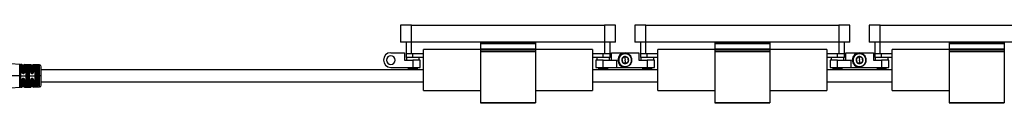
# Model space of a CAD drawing. Header units: millimetres. Extents: x -720 to 2929, y 431 to 795.
# Tile 13 of 15: x 1460 to 1996, y 596 to 639. Entities that reach past the tile are written whole.
import ezdxf

# ---------------------------------------------------------------- set-up
doc = ezdxf.new("R2010")
doc.units = ezdxf.units.MM

# ---------------------------------------------------------------- blocks, each defined once
blk = doc.blocks.new('Drawing View6')
at = {"color": 7, "linetype": 'Continuous', "lineweight": 25}
for p, q in [((-966, 9.52), (-966, 0.22)), ((-960, 9.52), (-966, 9.52)), ((-960, 0.22), (-960, 9.52)), ((-960, 9.52), (-855, 9.52)), ((-855, 9.52), (-855, 0.22)), ((-849, 9.52), (-855, 9.52)), ((-849, 0.22), (-849, 9.52)), ((-838.5, 9.52), (-838.5, 0.22)), ((-832.5, 9.52), (-838.5, 9.52)), ((-832.5, 0.22), (-832.5, 9.52)), ((-832.5, 9.52), (-727.5, 9.52)), ((-727.5, 9.52), (-727.5, 0.22)), ((-721.5, 9.52), (-727.5, 9.52)), ((-721.5, 0.22), (-721.5, 9.52)), ((-711, 9.52), (-711, 0.22)), ((-705, 9.52), (-711, 9.52)), ((-705, 0.22), (-705, 9.52)), ((-705, 9.52), (-600, 9.52)), ((-960, 0.22), (-966, 0.22)), ((-963, 0.22), (-963, -6.14)), ((-855, 0.22), (-960, 0.22)), ((-960, -6.14), (-960, 0.22)), ((-892.5, 0), (-922.5, 0)), ((-922.5, 0), (-922.5, -0.5)), ((-892.5, 0), (-892.5, -0.5)), ((-849, 0.22), (-855, 0.22)), ((-855, 0.22), (-855, -6.14)), ((-852, -6.14), (-852, 0.22)), ((-832.5, 0.22), (-838.5, 0.22)), ((-835.5, 0.22), (-835.5, -6.14)), ((-727.5, 0.22), (-832.5, 0.22)), ((-832.5, -6.14), (-832.5, 0.22)), ((-765, 0), (-795, 0)), ((-795, 0), (-795, -0.5)), ((-765, 0), (-765, -0.5)), ((-721.5, 0.22), (-727.5, 0.22)), ((-727.5, 0.22), (-727.5, -6.14)), ((-724.5, -6.14), (-724.5, 0.22)), ((-705, 0.22), (-711, 0.22)), ((-708, 0.22), (-708, -6.14)), ((-600, 0.22), (-705, 0.22)), ((-705, -6.14), (-705, 0.22)), ((-637.5, 0), (-667.5, 0)), ((-667.5, 0), (-667.5, -0.5)), ((-637.5, 0), (-637.5, -0.5)), ((-953.5, -26.04), (-953.5, -3.84)), ((-922.5, -3.84), (-953.5, -3.84)), ((-922.5, -0.5), (-892.5, -0.5)), ((-922.5, -0.5), (-922.5, -3.4)), ((-922.5, -3.4), (-892.5, -3.4)), ((-922.5, -3.4), (-922.5, -3.61)), ((-922.5, -3.61), (-892.5, -3.61)), ((-922.5, -3.61), (-922.5, -4.58)), ((-922.5, -4.58), (-892.5, -4.58)), ((-922.5, -4.58), (-922.5, -4.79)), ((-922.5, -4.79), (-892.5, -4.79)), ((-922.5, -4.79), (-922.5, -32.64)), ((-892.5, -0.5), (-892.5, -3.4)), ((-892.5, -3.4), (-892.5, -3.61)), ((-892.5, -3.61), (-892.5, -4.58)), ((-861.5, -3.84), (-892.5, -3.84)), ((-892.5, -4.58), (-892.5, -4.79)), ((-892.5, -4.79), (-892.5, -32.64)), ((-861.5, -3.84), (-861.5, -26.04)), ((-826, -26.04), (-826, -3.84)), ((-795, -3.84), (-826, -3.84)), ((-795, -0.5), (-765, -0.5)), ((-795, -0.5), (-795, -3.4)), ((-795, -3.4), (-795, -3.61)), ((-795, -3.4), (-765, -3.4)), ((-795, -3.61), (-765, -3.61)), ((-795, -3.61), (-795, -4.58)), ((-795, -4.58), (-765, -4.58)), ((-795, -4.58), (-795, -4.79)), ((-795, -4.79), (-765, -4.79)), ((-795, -4.79), (-795, -32.64)), ((-765, -0.5), (-765, -3.4)), ((-765, -3.4), (-765, -3.61)), ((-765, -3.61), (-765, -4.58)), ((-734, -3.84), (-765, -3.84)), ((-765, -4.58), (-765, -4.79)), ((-765, -4.79), (-765, -32.64)), ((-734, -3.84), (-734, -26.04)), ((-698.5, -26.04), (-698.5, -3.84)), ((-667.5, -3.84), (-698.5, -3.84)), ((-667.5, -0.5), (-637.5, -0.5)), ((-667.5, -0.5), (-667.5, -3.4)), ((-667.5, -3.4), (-637.5, -3.4)), ((-667.5, -3.4), (-667.5, -3.61)), ((-667.5, -3.61), (-637.5, -3.61)), ((-667.5, -3.61), (-667.5, -4.58)), ((-667.5, -4.58), (-637.5, -4.58)), ((-667.5, -4.58), (-667.5, -4.79)), ((-667.5, -4.79), (-637.5, -4.79)), ((-667.5, -4.79), (-667.5, -32.64)), ((-637.5, -0.5), (-637.5, -3.4)), ((-637.5, -3.4), (-637.5, -3.61)), ((-637.5, -3.61), (-637.5, -4.58)), ((-637.5, -4.58), (-637.5, -4.79)), ((-637.5, -4.79), (-637.5, -32.64)), ((-971.25, -5.54), (-963.75, -5.54)), ((-963.75, -5.54), (-963.75, -9.54)), ((-963.75, -9.54), (-959.25, -9.54)), ((-963, -6.14), (-963, -8.14)), ((-960, -6.14), (-963, -6.14)), ((-959.25, -8.14), (-963, -8.14)), ((-962.75, -8.14), (-962.75, -9.54)), ((-953.5, -6.14), (-960, -6.14)), ((-959.25, -8.14), (-959.25, -6.14)), ((-953.5, -8.14), (-959.25, -8.14)), ((-959.25, -9.54), (-959.25, -13.54)), ((-955.25, -9.54), (-959.25, -9.54)), ((-955.75, -9.54), (-955.75, -8.14)), ((-955.25, -13.54), (-955.25, -9.54)), ((-855, -6.14), (-861.5, -6.14)), ((-855.75, -8.14), (-861.5, -8.14)), ((-859.75, -9.54), (-859.75, -13.54)), ((-855.75, -9.54), (-859.75, -9.54)), ((-859.25, -8.14), (-859.25, -9.54)), ((-855.75, -8.14), (-855.75, -6.14)), ((-852, -8.14), (-855.75, -8.14)), ((-855.75, -13.54), (-855.75, -9.54)), ((-855.75, -9.54), (-848.25, -9.54)), ((-852, -6.14), (-855, -6.14)), ((-852.25, -9.54), (-852.25, -8.14)), ((-852, -8.14), (-852, -6.14)), ((-851.25, -9.54), (-851.25, -5.54)), ((-851.25, -5.54), (-843.75, -5.54)), ((-848.25, -13.54), (-848.25, -9.54)), ((-844.47, -5.95), (-844.45, -6.08)), ((-844.13, -7.67), (-843.75, -9.54)), ((-843.75, -5.54), (-836.25, -5.54)), ((-843.37, -11.42), (-843.75, -9.54)), ((-836.25, -5.54), (-836.25, -9.54)), ((-836.25, -9.54), (-831.75, -9.54)), ((-835.5, -6.14), (-835.5, -8.14)), ((-832.5, -6.14), (-835.5, -6.14)), ((-831.75, -8.14), (-835.5, -8.14)), ((-835.25, -8.14), (-835.25, -9.54)), ((-826, -6.14), (-832.5, -6.14)), ((-831.75, -8.14), (-831.75, -6.14)), ((-826, -8.14), (-831.75, -8.14)), ((-831.75, -9.54), (-831.75, -13.54)), ((-827.75, -9.54), (-831.75, -9.54)), ((-828.25, -9.54), (-828.25, -8.14)), ((-827.75, -13.54), (-827.75, -9.54)), ((-727.5, -6.14), (-734, -6.14)), ((-728.25, -8.14), (-734, -8.14)), ((-732.25, -9.54), (-732.25, -13.54)), ((-728.25, -9.54), (-732.25, -9.54)), ((-731.75, -8.14), (-731.75, -9.54)), ((-728.25, -8.14), (-728.25, -6.14)), ((-724.5, -8.14), (-728.25, -8.14)), ((-728.25, -13.54), (-728.25, -9.54)), ((-728.25, -9.54), (-720.75, -9.54)), ((-724.5, -6.14), (-727.5, -6.14)), ((-724.75, -9.54), (-724.75, -8.14)), ((-724.5, -8.14), (-724.5, -6.14)), ((-723.75, -9.54), (-723.75, -5.54)), ((-723.75, -5.54), (-716.25, -5.54)), ((-720.75, -13.54), (-720.75, -9.54)), ((-716.97, -5.95), (-716.95, -6.08)), ((-716.63, -7.67), (-716.25, -9.54)), ((-716.25, -5.54), (-708.75, -5.54)), ((-715.87, -11.42), (-716.25, -9.54)), ((-708.75, -5.54), (-708.75, -9.54)), ((-708.75, -9.54), (-704.25, -9.54)), ((-708, -6.14), (-708, -8.14)), ((-705, -6.14), (-708, -6.14)), ((-704.25, -8.14), (-708, -8.14)), ((-707.75, -8.14), (-707.75, -9.54)), ((-698.5, -6.14), (-705, -6.14)), ((-704.25, -8.14), (-704.25, -6.14)), ((-698.5, -8.14), (-704.25, -8.14)), ((-704.25, -9.54), (-704.25, -13.54)), ((-700.25, -9.54), (-704.25, -9.54)), ((-700.75, -9.54), (-700.75, -8.14)), ((-700.25, -13.54), (-700.25, -9.54)), ((-1173.17, -11.94), (-1177.99, -11.6)), ((-1173.17, -18), (-1173.17, -11.94)), ((-1172.05, -11.97), (-1172.73, -11.96)), ((-1172.73, -11.96), (-1172.73, -18)), ((-1172.05, -16.09), (-1172.05, -11.97)), ((-1171.85, -12.16), (-1171.85, -16.15)), ((-1170.85, -12.34), (-1171.65, -12.34)), ((-1171.65, -12.34), (-1171.65, -16.21)), ((-1170.85, -16.21), (-1170.85, -12.34)), ((-1170.65, -16.15), (-1170.65, -12.17)), ((-1167.23, -12.05), (-1170.45, -12)), ((-1170.45, -12), (-1170.45, -16.1)), ((-1169.64, -18.14), (-1169.64, -12.36)), ((-1169.45, -23.77), (-1169.45, -12.52)), ((-1169.25, -12.68), (-1169.25, -23.61)), ((-1168.95, -12.39), (-1168.95, -12.37)), ((-1168.75, -12.37), (-1168.95, -12.37)), ((-1168.95, -12.39), (-1168.75, -12.39)), ((-1168.95, -12.58), (-1168.75, -12.58)), ((-1168.75, -12.37), (-1168.75, -12.39)), ((-1168.45, -23.61), (-1168.45, -12.68)), ((-1168.26, -12.53), (-1168.26, -18)), ((-1168.06, -12.39), (-1168.06, -18)), ((-1167.23, -16.11), (-1167.23, -12.05)), ((-1167.04, -12.2), (-1167.04, -16.16)), ((-1166.05, -12.34), (-1166.85, -12.34)), ((-1166.85, -12.34), (-1166.85, -16.21)), ((-1166.05, -16.21), (-1166.05, -12.34)), ((-1165.86, -16.17), (-1165.86, -12.21)), ((-1162.43, -12.13), (-1165.67, -12.08)), ((-1165.67, -12.08), (-1165.67, -16.12)), ((-1164.82, -18.14), (-1164.82, -12.46)), ((-1164.64, -23.71), (-1164.64, -12.58)), ((-1164.45, -12.7), (-1164.45, -18.14)), ((-1163.95, -12.27), (-1164.15, -12.27)), ((-1164.15, -12.44), (-1164.15, -12.6)), ((-1163.95, -12.44), (-1164.15, -12.44)), ((-1163.95, -12.6), (-1164.15, -12.6)), ((-1163.95, -12.44), (-1163.95, -12.6)), ((-1163.65, -18.14), (-1163.65, -12.7)), ((-1163.47, -12.59), (-1163.47, -18)), ((-1163.28, -12.49), (-1163.28, -18)), ((-1162.43, -18.14), (-1162.43, -12.13)), ((-1161.45, -18.14), (-1161.45, -13.13)), ((-953.5, -14.89), (-1161.45, -14.89)), ((-971.25, -13.54), (-959.25, -13.54)), ((-961.75, -13.54), (-961.75, -14.54)), ((-956.75, -14.54), (-961.75, -14.54)), ((-959.25, -13.54), (-955.25, -13.54)), ((-956.75, -14.54), (-956.75, -13.54)), ((-826, -14.89), (-861.5, -14.89)), ((-859.75, -13.54), (-855.75, -13.54)), ((-858.25, -13.54), (-858.25, -14.54)), ((-853.25, -14.54), (-858.25, -14.54)), ((-855.75, -13.54), (-848.25, -13.54)), ((-853.25, -14.54), (-853.25, -13.54)), ((-848.25, -13.54), (-843.75, -13.54)), ((-843.75, -13.54), (-831.75, -13.54)), ((-843.03, -13.14), (-843.05, -13.01)), ((-834.25, -13.54), (-834.25, -14.54)), ((-829.25, -14.54), (-834.25, -14.54)), ((-831.75, -13.54), (-827.75, -13.54)), ((-829.25, -14.54), (-829.25, -13.54)), ((-698.5, -14.89), (-734, -14.89)), ((-732.25, -13.54), (-728.25, -13.54)), ((-730.75, -13.54), (-730.75, -14.54)), ((-725.75, -14.54), (-730.75, -14.54)), ((-728.25, -13.54), (-720.75, -13.54)), ((-725.75, -14.54), (-725.75, -13.54)), ((-720.75, -13.54), (-716.25, -13.54)), ((-716.25, -13.54), (-704.25, -13.54)), ((-715.53, -13.14), (-715.55, -13.01)), ((-706.75, -13.54), (-706.75, -14.54)), ((-701.75, -14.54), (-706.75, -14.54)), ((-704.25, -13.54), (-700.25, -13.54)), ((-701.75, -14.54), (-701.75, -13.54)), ((-1173.17, -18.14), (-1177.99, -18.14)), ((-1173.17, -18.14), (-1173.17, -18)), ((-1172.73, -18.14), (-1173.17, -18.14)), ((-1173.17, -24.35), (-1173.17, -18.14)), ((-1172.73, -18), (-1172.73, -18.14)), ((-1172.73, -18.14), (-1169.64, -18.14)), ((-1172.73, -18.14), (-1172.73, -24.33)), ((-1172.05, -16.09), (-1172.03, -16.23)), ((-1172.05, -24.32), (-1172.05, -20.28)), ((-1171.86, -16.23), (-1171.84, -16.22)), ((-1171.84, -16.25), (-1171.86, -16.23)), ((-1171.84, -20.12), (-1171.86, -20.14)), ((-1171.85, -20.15), (-1171.86, -20.14)), ((-1171.84, -16.25), (-1171.85, -16.15)), ((-1171.85, -20.21), (-1171.84, -20.12)), ((-1171.85, -20.21), (-1171.85, -24.13)), ((-1171.65, -20.15), (-1171.65, -23.94)), ((-1171.43, -16.63), (-1171.35, -16.64)), ((-1171.35, -19.72), (-1171.43, -19.73)), ((-1171.15, -16.5), (-1171.35, -16.5)), ((-1171.35, -16.64), (-1171.15, -16.64)), ((-1171.15, -19.72), (-1171.35, -19.72)), ((-1171.35, -19.86), (-1171.15, -19.86)), ((-1171.15, -16.64), (-1171.04, -16.63)), ((-1170.85, -16.54), (-1170.83, -16.52)), ((-1170.85, -23.94), (-1170.85, -20.15)), ((-1170.7, -16.36), (-1170.68, -16.35)), ((-1170.69, -20.01), (-1170.67, -20.03)), ((-1170.68, -16.3), (-1170.68, -16.35)), ((-1170.68, -20.02), (-1170.67, -20.07)), ((-1170.65, -24.12), (-1170.65, -20.21)), ((-1170.45, -20.27), (-1170.51, -19.99)), ((-1170.45, -20.27), (-1170.45, -24.29)), ((-1169.64, -18.28), (-1169.64, -18.14)), ((-1169.64, -23.93), (-1169.64, -18.28)), ((-1168.26, -18), (-1168.26, -23.76)), ((-1168.06, -18), (-1168.06, -18.14)), ((-1168.06, -18.14), (-1164.82, -18.14)), ((-1168.06, -18.14), (-1168.06, -23.9)), ((-1167.23, -24.24), (-1167.23, -20.25)), ((-1167.04, -20.2), (-1167.04, -24.09)), ((-1166.85, -20.15), (-1166.85, -23.94)), ((-1166.35, -16.5), (-1166.55, -16.5)), ((-1166.55, -16.63), (-1166.55, -16.64)), ((-1166.55, -16.64), (-1166.35, -16.64)), ((-1166.55, -16.8), (-1166.35, -16.8)), ((-1166.35, -19.56), (-1166.55, -19.56)), ((-1166.35, -19.72), (-1166.55, -19.72)), ((-1166.55, -19.86), (-1166.35, -19.86)), ((-1166.05, -23.94), (-1166.05, -20.15)), ((-1165.86, -24.08), (-1165.86, -20.19)), ((-1165.67, -20.24), (-1165.67, -24.21)), ((-1164.82, -18.28), (-1164.82, -18.14)), ((-1164.82, -23.83), (-1164.82, -18.28)), ((-1164.45, -18.14), (-1164.45, -23.59)), ((-1163.65, -23.59), (-1163.65, -18.14)), ((-1163.47, -18), (-1163.47, -23.7)), ((-1163.28, -18), (-1163.28, -18.14)), ((-1163.28, -18.14), (-1162.43, -18.14)), ((-1163.28, -18.14), (-1163.28, -23.8)), ((-1162.43, -18.28), (-1162.43, -18.14)), ((-1161.45, -18.14), (-1162.43, -18.14)), ((-1162.43, -24.16), (-1162.43, -18.28)), ((-1161.45, -23.16), (-1161.45, -18.14)), ((-1161.45, -21.39), (-953.5, -21.39)), ((-861.5, -21.39), (-826, -21.39)), ((-734, -21.39), (-698.5, -21.39)), ((-1177.99, -24.69), (-1173.17, -24.35)), ((-1172.73, -24.33), (-1172.05, -24.32)), ((-1171.65, -23.94), (-1170.85, -23.94)), ((-1170.45, -24.29), (-1167.23, -24.24)), ((-1168.75, -23.71), (-1168.95, -23.71)), ((-1168.95, -23.92), (-1168.95, -23.9)), ((-1168.75, -23.9), (-1168.95, -23.9)), ((-1168.95, -23.92), (-1168.75, -23.92)), ((-1168.75, -23.9), (-1168.75, -23.92)), ((-1166.85, -23.94), (-1166.05, -23.94)), ((-1165.67, -24.21), (-1162.43, -24.16)), ((-1164.15, -23.69), (-1163.95, -23.69)), ((-1164.15, -23.85), (-1164.15, -23.69)), ((-1164.15, -23.85), (-1163.95, -23.85)), ((-1164.15, -24.02), (-1163.95, -24.02)), ((-1163.95, -23.85), (-1163.95, -23.69)), ((-953.5, -26.04), (-922.5, -26.04)), ((-892.5, -26.04), (-861.5, -26.04)), ((-826, -26.04), (-795, -26.04)), ((-765, -26.04), (-734, -26.04)), ((-698.5, -26.04), (-667.5, -26.04)), ((-922.5, -32.64), (-892.5, -32.64)), ((-922.5, -32.64), (-922.5, -32.84)), ((-922.5, -32.84), (-892.5, -32.84)), ((-892.5, -32.64), (-892.5, -32.84)), ((-795, -32.64), (-765, -32.64)), ((-795, -32.64), (-795, -32.84)), ((-795, -32.84), (-765, -32.84)), ((-765, -32.64), (-765, -32.84)), ((-667.5, -32.64), (-637.5, -32.64)), ((-667.5, -32.64), (-667.5, -32.84)), ((-667.5, -32.84), (-637.5, -32.84)), ((-637.5, -32.64), (-637.5, -32.84))]:
    blk.add_line(p, q, dxfattribs=at)
at = {"color": 7, "linetype": 'Continuous', "lineweight": 25, "flags": 128}
for points in [[(-1168.75, -12.17), (-1168.86, -12.17), (-1168.95, -12.17)], [(-1171.35, -16.8), (-1171.23, -16.8), (-1171.15, -16.8)], [(-1171.15, -19.56), (-1171.26, -19.56), (-1171.35, -19.56)], [(-1168.95, -24.12), (-1168.83, -24.12), (-1168.75, -24.12)]]:
    blk.add_lwpolyline(points, dxfattribs=at)
at = {"color": 7, "linetype": 'Continuous', "lineweight": 25}
for centre, radius, start, end in [((-971.25, -9.54), 4, 90, 270), ((-971.25, -9.54), 2.4, 0, 180), ((-971.25, -9.54), 2.4, 180, 0), ((-843.75, -9.54), 4, 90, 270), ((-843.75, -9.54), 3.67, 101.3775, 281.3775), ((-843.75, -9.54), 3.53, 101.3775, 281.3775), ((-843.75, -9.54), 1.91, 161.3802, 221.3775), ((-843.75, -9.54), 1.91, 101.3775, 161.3802), ((-843.75, -9.54), 3.67, 281.3775, 101.3775), ((-843.75, -9.54), 3.53, 281.3775, 101.3775), ((-843.75, -9.54), 1.91, 41.3775, 101.3775), ((-843.75, -9.54), 1.91, 281.3775, 341.3775), ((-843.75, -9.54), 1.91, 341.3775, 41.3775), ((-716.25, -9.54), 4, 90, 270), ((-716.25, -9.54), 3.67, 101.3775, 281.3775), ((-716.25, -9.54), 3.53, 101.3775, 281.3775), ((-716.25, -9.54), 1.91, 161.3802, 221.3775), ((-716.25, -9.54), 1.91, 101.3775, 161.3802), ((-716.25, -9.54), 3.67, 281.3775, 101.3775), ((-716.25, -9.54), 3.53, 281.3775, 101.3775), ((-716.25, -9.54), 1.91, 41.3775, 101.3775), ((-716.25, -9.54), 1.91, 281.3775, 341.3775), ((-716.25, -9.54), 1.91, 341.3775, 41.3775), ((-1172.6, -3.96), 8, 265.9282, 269.0586), ((-1172.05, -12.17), 0.2, 3.7061, 89.0586), ((-1171.65, -12.14), 0.2, 183.7061, 270), ((-1170.85, -12.14), 0.2, 270, 352.5192), ((-1170.45, -12.2), 0.2, 89.0586, 172.5192), ((-1167.24, -12.25), 0.2, 15.2108, 89.0586), ((-1166.85, -12.14), 0.2, 195.2108, 270), ((-1166.05, -12.14), 0.2, 270, 340.936), ((-1165.67, -12.28), 0.2, 89.0586, 160.936), ((-1162.45, -13.13), 1, 0, 89.0586), ((-843.75, -9.54), 1.91, 221.3775, 281.3775), ((-716.25, -9.54), 1.91, 221.3775, 281.3775), ((-1173.22, -19.6), 2.07, 356.6465, 0.9093), ((-1172.6, -32.33), 8, 90.9414, 94.0718), ((-1172.05, -24.12), 0.2, 270.9414, 356.2939), ((-1171.65, -24.14), 0.2, 90, 176.2939), ((-1170.85, -24.14), 0.2, 7.4808, 90), ((-1170.45, -24.09), 0.2, 187.4808, 270.9414), ((-1167.24, -24.04), 0.2, 270.9414, 344.7892), ((-1166.85, -24.14), 0.2, 90, 164.7892), ((-1166.05, -24.14), 0.2, 19.064, 90), ((-1165.67, -24.01), 0.2, 199.064, 270.9414), ((-1162.45, -23.16), 1, 270.9414, 0)]:
    blk.add_arc(centre, radius, start, end, dxfattribs=at)
for points, knots in [([(-844.13, -7.67), (-844.37, -7.88), (-844.85, -8.3), (-845.32, -8.72), (-845.56, -8.93)], [0, 0, 0, 0, 0.500017, 1, 1, 1, 1]), ([(-845.56, -8.93), (-845.5, -9.25), (-845.37, -9.87), (-845.25, -10.5), (-845.19, -10.81)], [0, 0, 0, 0, 0.500016, 1, 1, 1, 1]), ([(-842.31, -8.28), (-842.62, -8.18), (-843.22, -7.97), (-843.83, -7.77), (-844.13, -7.67)], [0, 0, 0, 0, 0.4999784, 1, 1, 1, 1]), ([(-843.37, -11.42), (-843.13, -11.21), (-842.65, -10.79), (-842.18, -10.37), (-841.94, -10.16)], [0, 0, 0, 0, 0.4999784, 1, 1, 1, 1]), ([(-841.94, -10.16), (-842, -9.84), (-842.13, -9.22), (-842.25, -8.59), (-842.31, -8.28)], [0, 0, 0, 0, 0.499978, 1, 1, 1, 1]), ([(-716.63, -7.67), (-716.87, -7.88), (-717.35, -8.3), (-717.82, -8.72), (-718.06, -8.93)], [0, 0, 0, 0, 0.500017, 1, 1, 1, 1]), ([(-718.06, -8.93), (-718, -9.25), (-717.87, -9.87), (-717.75, -10.5), (-717.69, -10.81)], [0, 0, 0, 0, 0.500016, 1, 1, 1, 1]), ([(-714.81, -8.28), (-715.12, -8.18), (-715.72, -7.97), (-716.33, -7.77), (-716.63, -7.67)], [0, 0, 0, 0, 0.4999784, 1, 1, 1, 1]), ([(-715.87, -11.42), (-715.63, -11.21), (-715.15, -10.79), (-714.68, -10.37), (-714.44, -10.16)], [0, 0, 0, 0, 0.4999784, 1, 1, 1, 1]), ([(-714.44, -10.16), (-714.5, -9.84), (-714.63, -9.22), (-714.75, -8.59), (-714.81, -8.28)], [0, 0, 0, 0, 0.499978, 1, 1, 1, 1]), ([(-1169.51, -12.24), (-1169.55, -12.25), (-1169.63, -12.29), (-1169.64, -12.34), (-1169.64, -12.36)], [0, 0, 0, 0, 0.543505, 1, 1, 1, 1]), ([(-1168.95, -12.17), (-1169, -12.17), (-1169.11, -12.17), (-1169.27, -12.18), (-1169.41, -12.2), (-1169.48, -12.22), (-1169.51, -12.24)], [0, 0, 0, 0, 0.2450505, 0.490242, 0.743735, 1, 1, 1, 1]), ([(-1169.35, -12.43), (-1169.36, -12.41), (-1169.37, -12.36), (-1169.41, -12.3), (-1169.46, -12.25), (-1169.49, -12.24), (-1169.51, -12.24)], [0, 0, 0, 0, 0.2422, 0.500002, 0.757803, 1, 1, 1, 1]), ([(-1169.45, -12.52), (-1169.44, -12.5), (-1169.43, -12.47), (-1169.38, -12.44), (-1169.35, -12.43)], [0, 0, 0, 0, 0.50105, 1, 1, 1, 1]), ([(-1169.35, -12.43), (-1169.33, -12.42), (-1169.28, -12.4), (-1169.18, -12.38), (-1169.07, -12.37), (-1168.99, -12.37), (-1168.95, -12.37)], [0, 0, 0, 0, 0.248855, 0.497424, 0.747288, 1, 1, 1, 1]), ([(-1169.35, -12.43), (-1169.33, -12.42), (-1169.28, -12.41), (-1169.18, -12.4), (-1169.07, -12.39), (-1168.99, -12.39), (-1168.95, -12.39)], [0, 0, 0, 0, 0.2557908, 0.5074739, 0.7554158, 1, 1, 1, 1]), ([(-1169.25, -12.68), (-1169.24, -12.66), (-1169.23, -12.63), (-1169.15, -12.6), (-1169.05, -12.59), (-1168.98, -12.58), (-1168.95, -12.58)], [0, 0, 0, 0, 0.285261, 0.56524, 0.782325, 1, 1, 1, 1]), ([(-1168.34, -12.21), (-1168.4, -12.2), (-1168.52, -12.18), (-1168.67, -12.18), (-1168.75, -12.17)], [0, 0, 0, 0, 0.5055909, 1, 1, 1, 1]), ([(-1168.75, -12.37), (-1168.7, -12.37), (-1168.59, -12.38), (-1168.5, -12.4), (-1168.46, -12.41)], [0, 0, 0, 0, 0.499498, 1, 1, 1, 1]), ([(-1168.75, -12.39), (-1168.7, -12.39), (-1168.59, -12.39), (-1168.5, -12.4), (-1168.46, -12.41)], [0, 0, 0, 0, 0.497154, 1, 1, 1, 1]), ([(-1168.75, -12.58), (-1168.71, -12.58), (-1168.62, -12.59), (-1168.52, -12.61), (-1168.46, -12.64), (-1168.45, -12.66), (-1168.45, -12.68)], [0, 0, 0, 0, 0.276915, 0.553061, 0.773141, 1, 1, 1, 1]), ([(-1168.46, -12.41), (-1168.45, -12.39), (-1168.44, -12.34), (-1168.42, -12.28), (-1168.38, -12.23), (-1168.35, -12.22), (-1168.34, -12.21)], [0, 0, 0, 0, 0.242378, 0.5, 0.757622, 1, 1, 1, 1]), ([(-1168.46, -12.41), (-1168.43, -12.41), (-1168.37, -12.43), (-1168.3, -12.46), (-1168.26, -12.49), (-1168.26, -12.52), (-1168.26, -12.53)], [0, 0, 0, 0, 0.2490959, 0.4988735, 0.7492061, 1, 1, 1, 1]), ([(-1168.06, -12.39), (-1168.06, -12.37), (-1168.07, -12.33), (-1168.13, -12.28), (-1168.21, -12.24), (-1168.3, -12.22), (-1168.34, -12.21)], [0, 0, 0, 0, 0.245969, 0.503548, 0.759319, 1, 1, 1, 1]), ([(-1164.15, -12.27), (-1164.23, -12.27), (-1164.36, -12.27), (-1164.52, -12.29), (-1164.66, -12.32), (-1164.79, -12.37), (-1164.81, -12.43), (-1164.82, -12.46)], [0, 0, 0, 0, 0.238715, 0.362443, 0.48686, 0.741684, 1, 1, 1, 1]), ([(-1164.64, -12.58), (-1164.63, -12.56), (-1164.62, -12.52), (-1164.5, -12.47), (-1164.37, -12.45), (-1164.25, -12.44), (-1164.18, -12.44), (-1164.15, -12.44)], [0, 0, 0, 0, 0.251317, 0.501216, 0.750175, 0.875047, 1, 1, 1, 1]), ([(-1164.15, -12.6), (-1164.19, -12.6), (-1164.27, -12.61), (-1164.37, -12.63), (-1164.44, -12.66), (-1164.45, -12.69), (-1164.45, -12.7)], [0, 0, 0, 0, 0.243752, 0.493162, 0.746575, 1, 1, 1, 1]), ([(-1164.15, -12.44), (-1164.15, -12.42), (-1164.15, -12.38), (-1164.15, -12.33), (-1164.15, -12.29), (-1164.15, -12.28), (-1164.15, -12.27)], [0, 0, 0, 0, 0.2442225, 0.4999409, 0.755691, 1, 1, 1, 1]), ([(-1163.28, -12.49), (-1163.29, -12.46), (-1163.31, -12.41), (-1163.39, -12.36), (-1163.48, -12.33), (-1163.59, -12.31), (-1163.74, -12.28), (-1163.87, -12.28), (-1163.95, -12.27)], [0, 0, 0, 0, 0.249647, 0.378944, 0.511627, 0.643499, 0.770892, 1, 1, 1, 1]), ([(-1163.95, -12.44), (-1163.95, -12.42), (-1163.95, -12.38), (-1163.95, -12.33), (-1163.95, -12.29), (-1163.95, -12.28), (-1163.95, -12.27)], [0, 0, 0, 0, 0.251195, 0.500058, 0.748854, 1, 1, 1, 1]), ([(-1163.95, -12.44), (-1163.89, -12.44), (-1163.76, -12.45), (-1163.6, -12.48), (-1163.49, -12.53), (-1163.48, -12.57), (-1163.47, -12.59)], [0, 0, 0, 0, 0.248517, 0.49779, 0.748323, 1, 1, 1, 1]), ([(-1163.65, -12.7), (-1163.65, -12.69), (-1163.66, -12.66), (-1163.73, -12.63), (-1163.83, -12.61), (-1163.91, -12.6), (-1163.95, -12.6)], [0, 0, 0, 0, 0.25281, 0.507519, 0.757887, 1, 1, 1, 1]), ([(-845.19, -10.81), (-844.88, -10.91), (-844.28, -11.11), (-843.67, -11.32), (-843.37, -11.42)], [0, 0, 0, 0, 0.4999784, 1, 1, 1, 1]), ([(-717.69, -10.81), (-717.38, -10.91), (-716.78, -11.11), (-716.17, -11.32), (-715.87, -11.42)], [0, 0, 0, 0, 0.4999784, 1, 1, 1, 1]), ([(-1172.03, -20.14), (-1172.04, -20.17), (-1172.04, -20.21), (-1172.05, -20.26), (-1172.05, -20.28)], [0, 0, 0, 0, 0.5599111, 1, 1, 1, 1]), ([(-1171.86, -16.23), (-1171.87, -16.23), (-1171.9, -16.22), (-1171.96, -16.22), (-1172.01, -16.22), (-1172.03, -16.23)], [0, 0, 0, 0, 0.3411394, 0.6822779, 1, 1, 1, 1]), ([(-1171.35, -16.8), (-1171.43, -16.79), (-1171.59, -16.78), (-1171.8, -16.65), (-1171.96, -16.46), (-1172.01, -16.31), (-1172.03, -16.23)], [0, 0, 0, 0, 0.240225, 0.486463, 0.737181, 1, 1, 1, 1]), ([(-1171.35, -19.56), (-1171.43, -19.57), (-1171.59, -19.59), (-1171.8, -19.71), (-1171.96, -19.9), (-1172.01, -20.06), (-1172.03, -20.14)], [0, 0, 0, 0, 0.240986, 0.480354, 0.730325, 1, 1, 1, 1]), ([(-1171.86, -20.14), (-1171.87, -20.14), (-1171.9, -20.15), (-1171.96, -20.15), (-1172.01, -20.15), (-1172.03, -20.14)], [0, 0, 0, 0, 0.341133, 0.682271, 1, 1, 1, 1]), ([(-1171.35, -16.64), (-1171.41, -16.64), (-1171.53, -16.63), (-1171.68, -16.54), (-1171.79, -16.41), (-1171.82, -16.3), (-1171.84, -16.25)], [0, 0, 0, 0, 0.250451, 0.49733, 0.740991, 1, 1, 1, 1]), ([(-1171.84, -20.12), (-1171.82, -20.06), (-1171.79, -19.96), (-1171.68, -19.83), (-1171.53, -19.73), (-1171.41, -19.72), (-1171.35, -19.72)], [0, 0, 0, 0, 0.260203, 0.503108, 0.750294, 1, 1, 1, 1]), ([(-1171.35, -16.5), (-1171.39, -16.5), (-1171.48, -16.48), (-1171.58, -16.41), (-1171.64, -16.31), (-1171.65, -16.25), (-1171.65, -16.21)], [0, 0, 0, 0, 0.276915, 0.553061, 0.773142, 1, 1, 1, 1]), ([(-1171.65, -20.15), (-1171.64, -20.1), (-1171.63, -20.02), (-1171.55, -19.92), (-1171.45, -19.87), (-1171.38, -19.86), (-1171.35, -19.86)], [0, 0, 0, 0, 0.286333, 0.566645, 0.783294, 1, 1, 1, 1]), ([(-1171.56, -19.77), (-1171.58, -19.77), (-1171.61, -19.78), (-1171.63, -19.81), (-1171.64, -19.82)], [0, 0, 0, 0, 0.5807121, 1, 1, 1, 1]), ([(-1170.85, -16.21), (-1170.86, -16.25), (-1170.87, -16.34), (-1170.95, -16.43), (-1171.05, -16.49), (-1171.12, -16.5), (-1171.15, -16.5)], [0, 0, 0, 0, 0.285261, 0.56524, 0.782325, 1, 1, 1, 1]), ([(-1170.7, -16.36), (-1170.72, -16.4), (-1170.77, -16.48), (-1170.88, -16.57), (-1171.01, -16.63), (-1171.1, -16.64), (-1171.15, -16.64)], [0, 0, 0, 0, 0.256025, 0.506775, 0.754118, 1, 1, 1, 1]), ([(-1171.15, -16.8), (-1171.08, -16.8), (-1170.95, -16.78), (-1170.77, -16.7), (-1170.61, -16.56), (-1170.55, -16.45), (-1170.51, -16.39)], [0, 0, 0, 0, 0.242002, 0.485528, 0.737293, 1, 1, 1, 1]), ([(-1170.51, -19.99), (-1170.55, -19.92), (-1170.62, -19.79), (-1170.79, -19.66), (-1170.97, -19.58), (-1171.09, -19.57), (-1171.15, -19.56)], [0, 0, 0, 0, 0.293182, 0.56768, 0.777815, 1, 1, 1, 1]), ([(-1170.83, -19.84), (-1170.86, -19.81), (-1170.92, -19.77), (-1171.03, -19.73), (-1171.11, -19.72), (-1171.15, -19.72)], [0, 0, 0, 0, 0.286938, 0.646267, 1, 1, 1, 1]), ([(-1171.15, -19.72), (-1171.1, -19.72), (-1170.99, -19.73), (-1170.81, -19.83), (-1170.74, -19.94), (-1170.69, -20.01)], [0, 0, 0, 0, 0.279386, 0.559393, 1, 1, 1, 1]), ([(-1171.15, -19.86), (-1171.11, -19.86), (-1171.02, -19.87), (-1170.92, -19.95), (-1170.86, -20.05), (-1170.85, -20.11), (-1170.85, -20.15)], [0, 0, 0, 0, 0.275977, 0.551671, 0.772108, 1, 1, 1, 1]), ([(-1170.65, -16.15), (-1170.65, -16.19), (-1170.66, -16.26), (-1170.68, -16.32), (-1170.7, -16.36)], [0, 0, 0, 0, 0.5008746, 1, 1, 1, 1]), ([(-1170.69, -20.01), (-1170.68, -20.04), (-1170.66, -20.11), (-1170.65, -20.17), (-1170.65, -20.21)], [0, 0, 0, 0, 0.499399, 1, 1, 1, 1]), ([(-1170.68, -16.35), (-1170.67, -16.35), (-1170.64, -16.34), (-1170.58, -16.36), (-1170.54, -16.38), (-1170.51, -16.39)], [0, 0, 0, 0, 0.3408564, 0.6817096, 1, 1, 1, 1]), ([(-1170.67, -20.03), (-1170.66, -20.03), (-1170.64, -20.03), (-1170.57, -20.02), (-1170.53, -20), (-1170.51, -19.99)], [0, 0, 0, 0, 0.340848, 0.6816947, 1, 1, 1, 1]), ([(-1170.51, -16.39), (-1170.5, -16.34), (-1170.46, -16.24), (-1170.45, -16.15), (-1170.45, -16.1)], [0, 0, 0, 0, 0.498598, 1, 1, 1, 1]), ([(-1167.23, -16.11), (-1167.22, -16.2), (-1167.2, -16.38), (-1167.04, -16.61), (-1166.85, -16.74), (-1166.68, -16.79), (-1166.59, -16.8), (-1166.55, -16.8)], [0, 0, 0, 0, 0.252766, 0.513057, 0.759813, 0.879584, 1, 1, 1, 1]), ([(-1166.55, -19.56), (-1166.64, -19.58), (-1166.85, -19.6), (-1167.07, -19.79), (-1167.21, -20.01), (-1167.22, -20.17), (-1167.23, -20.25)], [0, 0, 0, 0, 0.267094, 0.544672, 0.771233, 1, 1, 1, 1]), ([(-1166.79, -16.57), (-1166.83, -16.55), (-1166.92, -16.5), (-1167.02, -16.35), (-1167.04, -16.22), (-1167.04, -16.16)], [0, 0, 0, 0, 0.250133, 0.624434, 1, 1, 1, 1]), ([(-1167.04, -20.2), (-1167.04, -20.14), (-1167.02, -20.01), (-1166.91, -19.85), (-1166.77, -19.76), (-1166.65, -19.72), (-1166.58, -19.72), (-1166.55, -19.72)], [0, 0, 0, 0, 0.251331, 0.501166, 0.750173, 0.875215, 1, 1, 1, 1]), ([(-1166.55, -16.5), (-1166.59, -16.5), (-1166.68, -16.48), (-1166.78, -16.41), (-1166.84, -16.31), (-1166.85, -16.25), (-1166.85, -16.21)], [0, 0, 0, 0, 0.276915, 0.553061, 0.773141, 1, 1, 1, 1]), ([(-1166.85, -20.15), (-1166.84, -20.1), (-1166.83, -20.02), (-1166.75, -19.92), (-1166.65, -19.87), (-1166.58, -19.86), (-1166.55, -19.86)], [0, 0, 0, 0, 0.286333, 0.566645, 0.783294, 1, 1, 1, 1]), ([(-1166.55, -16.64), (-1166.58, -16.64), (-1166.65, -16.64), (-1166.73, -16.62), (-1166.78, -16.58), (-1166.79, -16.57)], [0, 0, 0, 0, 0.375963, 0.752691, 1, 1, 1, 1]), ([(-1166.55, -19.73), (-1166.57, -19.73), (-1166.63, -19.72), (-1166.71, -19.74), (-1166.76, -19.77), (-1166.79, -19.78)], [0, 0, 0, 0, 0.332561, 0.670203, 1, 1, 1, 1]), ([(-1166.55, -16.5), (-1166.55, -16.52), (-1166.55, -16.56), (-1166.55, -16.6), (-1166.55, -16.63), (-1166.55, -16.63), (-1166.55, -16.63)], [0, 0, 0, 0, 0.3167977, 0.6335955, 0.9503932, 1, 1, 1, 1]), ([(-1166.55, -16.8), (-1166.55, -16.78), (-1166.55, -16.74), (-1166.55, -16.69), (-1166.55, -16.65), (-1166.55, -16.65), (-1166.55, -16.64)], [0, 0, 0, 0, 0.243241, 0.500063, 0.756851, 1, 1, 1, 1]), ([(-1166.55, -19.56), (-1166.55, -19.58), (-1166.55, -19.63), (-1166.55, -19.68), (-1166.55, -19.71), (-1166.55, -19.71), (-1166.55, -19.72)], [0, 0, 0, 0, 0.251426, 0.499997, 0.748572, 1, 1, 1, 1]), ([(-1166.35, -16.8), (-1166.26, -16.79), (-1166.13, -16.78), (-1165.97, -16.69), (-1165.84, -16.58), (-1165.7, -16.39), (-1165.68, -16.21), (-1165.67, -16.12)], [0, 0, 0, 0, 0.241139, 0.362915, 0.491028, 0.735251, 1, 1, 1, 1]), ([(-1165.86, -16.17), (-1165.87, -16.23), (-1165.88, -16.35), (-1165.99, -16.51), (-1166.13, -16.6), (-1166.25, -16.64), (-1166.32, -16.64), (-1166.35, -16.64)], [0, 0, 0, 0, 0.251388, 0.501452, 0.750357, 0.875313, 1, 1, 1, 1]), ([(-1166.05, -16.21), (-1166.06, -16.25), (-1166.07, -16.34), (-1166.15, -16.43), (-1166.25, -16.49), (-1166.32, -16.5), (-1166.35, -16.5)], [0, 0, 0, 0, 0.285261, 0.56524, 0.782325, 1, 1, 1, 1]), ([(-1166.35, -16.8), (-1166.35, -16.78), (-1166.35, -16.74), (-1166.35, -16.69), (-1166.35, -16.65), (-1166.35, -16.65), (-1166.35, -16.65)], [0, 0, 0, 0, 0.251401, 0.499942, 0.748554, 1, 1, 1, 1]), ([(-1165.67, -20.24), (-1165.68, -20.15), (-1165.7, -19.98), (-1165.85, -19.75), (-1166.05, -19.62), (-1166.22, -19.57), (-1166.3, -19.57), (-1166.35, -19.56)], [0, 0, 0, 0, 0.251806, 0.512867, 0.757708, 0.878904, 1, 1, 1, 1]), ([(-1166.35, -19.56), (-1166.35, -19.58), (-1166.35, -19.62), (-1166.35, -19.67), (-1166.35, -19.71), (-1166.35, -19.71), (-1166.35, -19.72)], [0, 0, 0, 0, 0.243207, 0.499872, 0.756606, 1, 1, 1, 1]), ([(-1166.35, -19.72), (-1166.32, -19.72), (-1166.25, -19.72), (-1166.13, -19.76), (-1165.99, -19.85), (-1165.88, -20.01), (-1165.87, -20.13), (-1165.86, -20.19)], [0, 0, 0, 0, 0.124681, 0.249706, 0.498756, 0.748856, 1, 1, 1, 1]), ([(-1166.35, -19.86), (-1166.31, -19.86), (-1166.22, -19.87), (-1166.12, -19.95), (-1166.06, -20.05), (-1166.05, -20.11), (-1166.05, -20.15)], [0, 0, 0, 0, 0.275977, 0.551671, 0.772108, 1, 1, 1, 1]), ([(-1169.64, -23.93), (-1169.64, -23.95), (-1169.62, -24), (-1169.55, -24.04), (-1169.51, -24.05)], [0, 0, 0, 0, 0.4936191, 1, 1, 1, 1]), ([(-1169.35, -23.86), (-1169.36, -23.88), (-1169.37, -23.93), (-1169.41, -23.99), (-1169.46, -24.04), (-1169.49, -24.05), (-1169.51, -24.05)], [0, 0, 0, 0, 0.242196, 0.499996, 0.757799, 1, 1, 1, 1]), ([(-1169.51, -24.05), (-1169.48, -24.07), (-1169.41, -24.09), (-1169.27, -24.11), (-1169.11, -24.12), (-1169, -24.12), (-1168.95, -24.12)], [0, 0, 0, 0, 0.256096, 0.509575, 0.755037, 1, 1, 1, 1]), ([(-1169.35, -23.86), (-1169.38, -23.85), (-1169.43, -23.82), (-1169.44, -23.79), (-1169.45, -23.77)], [0, 0, 0, 0, 0.499413, 1, 1, 1, 1]), ([(-1168.95, -23.9), (-1168.99, -23.9), (-1169.07, -23.9), (-1169.18, -23.89), (-1169.28, -23.88), (-1169.33, -23.87), (-1169.35, -23.86)], [0, 0, 0, 0, 0.2445963, 0.4925424, 0.7442215, 1, 1, 1, 1]), ([(-1168.95, -23.92), (-1168.99, -23.92), (-1169.07, -23.92), (-1169.18, -23.91), (-1169.28, -23.89), (-1169.33, -23.87), (-1169.35, -23.86)], [0, 0, 0, 0, 0.252641, 0.502481, 0.751075, 1, 1, 1, 1]), ([(-1168.95, -23.71), (-1168.99, -23.71), (-1169.08, -23.7), (-1169.18, -23.68), (-1169.24, -23.65), (-1169.25, -23.62), (-1169.25, -23.61)], [0, 0, 0, 0, 0.2769154, 0.5530612, 0.7731415, 1, 1, 1, 1]), ([(-1168.45, -23.61), (-1168.46, -23.63), (-1168.47, -23.66), (-1168.55, -23.69), (-1168.65, -23.7), (-1168.72, -23.71), (-1168.75, -23.71)], [0, 0, 0, 0, 0.285261, 0.56524, 0.782325, 1, 1, 1, 1]), ([(-1168.46, -23.88), (-1168.5, -23.89), (-1168.59, -23.9), (-1168.7, -23.9), (-1168.75, -23.9)], [0, 0, 0, 0, 0.5028309, 1, 1, 1, 1]), ([(-1168.46, -23.88), (-1168.5, -23.89), (-1168.59, -23.91), (-1168.7, -23.92), (-1168.75, -23.92)], [0, 0, 0, 0, 0.50052, 1, 1, 1, 1]), ([(-1168.75, -24.12), (-1168.67, -24.11), (-1168.52, -24.11), (-1168.4, -24.09), (-1168.34, -24.08)], [0, 0, 0, 0, 0.494912, 1, 1, 1, 1]), ([(-1168.26, -23.76), (-1168.26, -23.77), (-1168.26, -23.8), (-1168.3, -23.83), (-1168.37, -23.86), (-1168.43, -23.87), (-1168.46, -23.88)], [0, 0, 0, 0, 0.2512047, 0.5015135, 0.7510156, 1, 1, 1, 1]), ([(-1168.46, -23.88), (-1168.45, -23.9), (-1168.44, -23.95), (-1168.42, -24.01), (-1168.38, -24.06), (-1168.35, -24.07), (-1168.34, -24.08)], [0, 0, 0, 0, 0.242379, 0.500002, 0.757624, 1, 1, 1, 1]), ([(-1168.34, -24.08), (-1168.3, -24.07), (-1168.22, -24.05), (-1168.13, -24.01), (-1168.07, -23.96), (-1168.06, -23.92), (-1168.06, -23.9)], [0, 0, 0, 0, 0.239026, 0.480872, 0.740027, 1, 1, 1, 1]), ([(-1164.82, -23.83), (-1164.81, -23.86), (-1164.8, -23.9), (-1164.71, -23.95), (-1164.62, -23.98), (-1164.51, -24), (-1164.36, -24.02), (-1164.23, -24.02), (-1164.15, -24.02)], [0, 0, 0, 0, 0.2508308, 0.3796004, 0.511972, 0.6439157, 0.7713805, 1, 1, 1, 1]), ([(-1164.15, -23.85), (-1164.18, -23.85), (-1164.25, -23.85), (-1164.37, -23.84), (-1164.5, -23.82), (-1164.62, -23.77), (-1164.63, -23.73), (-1164.64, -23.71)], [0, 0, 0, 0, 0.124996, 0.24988, 0.498893, 0.748923, 1, 1, 1, 1]), ([(-1164.45, -23.59), (-1164.45, -23.6), (-1164.44, -23.63), (-1164.37, -23.66), (-1164.27, -23.68), (-1164.19, -23.68), (-1164.15, -23.69)], [0, 0, 0, 0, 0.25281, 0.507519, 0.757887, 1, 1, 1, 1]), ([(-1164.15, -23.85), (-1164.15, -23.87), (-1164.15, -23.91), (-1164.15, -23.96), (-1164.15, -24), (-1164.15, -24.01), (-1164.15, -24.02)], [0, 0, 0, 0, 0.251175, 0.5, 0.748825, 1, 1, 1, 1]), ([(-1163.95, -23.69), (-1163.91, -23.68), (-1163.83, -23.68), (-1163.73, -23.66), (-1163.66, -23.63), (-1163.65, -23.6), (-1163.65, -23.59)], [0, 0, 0, 0, 0.243752, 0.493162, 0.746575, 1, 1, 1, 1]), ([(-1163.47, -23.7), (-1163.48, -23.72), (-1163.49, -23.76), (-1163.6, -23.81), (-1163.76, -23.84), (-1163.89, -23.85), (-1163.95, -23.85)], [0, 0, 0, 0, 0.251896, 0.502235, 0.751514, 1, 1, 1, 1]), ([(-1163.95, -24.02), (-1163.85, -24.01), (-1163.66, -24), (-1163.44, -23.95), (-1163.31, -23.88), (-1163.29, -23.83), (-1163.28, -23.8)], [0, 0, 0, 0, 0.267981, 0.546138, 0.772629, 1, 1, 1, 1]), ([(-1163.95, -23.85), (-1163.95, -23.87), (-1163.95, -23.91), (-1163.95, -23.96), (-1163.95, -24), (-1163.95, -24.01), (-1163.95, -24.02)], [0, 0, 0, 0, 0.244355, 0.500002, 0.755649, 1, 1, 1, 1])]:
    blk.add_open_spline(points, degree=3, knots=knots, dxfattribs=at)
for points in [[(-1169.45, -12.52), (-1169.45, -12.5), (-1169.47, -12.46), (-1169.51, -12.4), (-1169.57, -12.37), (-1169.62, -12.36), (-1169.64, -12.36)], [(-1169.25, -12.68), (-1169.27, -12.67), (-1169.32, -12.67), (-1169.38, -12.63), (-1169.43, -12.58), (-1169.44, -12.54), (-1169.45, -12.52)], [(-1168.95, -12.37), (-1168.95, -12.34), (-1168.95, -12.3), (-1168.95, -12.24), (-1168.95, -12.19), (-1168.95, -12.18), (-1168.95, -12.17)], [(-1168.95, -12.58), (-1168.95, -12.57), (-1168.95, -12.56), (-1168.95, -12.51), (-1168.95, -12.45), (-1168.95, -12.41), (-1168.95, -12.39)], [(-1168.75, -12.37), (-1168.75, -12.35), (-1168.75, -12.3), (-1168.75, -12.24), (-1168.75, -12.2), (-1168.75, -12.18), (-1168.75, -12.17)], [(-1168.75, -12.58), (-1168.75, -12.57), (-1168.75, -12.56), (-1168.75, -12.51), (-1168.75, -12.45), (-1168.75, -12.41), (-1168.75, -12.39)], [(-1168.45, -12.68), (-1168.43, -12.67), (-1168.38, -12.67), (-1168.32, -12.64), (-1168.28, -12.59), (-1168.26, -12.55), (-1168.26, -12.53)], [(-1168.26, -12.53), (-1168.25, -12.51), (-1168.23, -12.47), (-1168.19, -12.42), (-1168.13, -12.39), (-1168.08, -12.39), (-1168.06, -12.39)], [(-1164.64, -12.58), (-1164.65, -12.56), (-1164.66, -12.53), (-1164.71, -12.49), (-1164.76, -12.47), (-1164.8, -12.46), (-1164.82, -12.46)], [(-1164.64, -12.58), (-1164.63, -12.6), (-1164.61, -12.63), (-1164.56, -12.67), (-1164.51, -12.7), (-1164.47, -12.7), (-1164.45, -12.7)], [(-1163.47, -12.59), (-1163.48, -12.61), (-1163.5, -12.64), (-1163.54, -12.67), (-1163.59, -12.7), (-1163.63, -12.7), (-1163.65, -12.7)], [(-1163.47, -12.59), (-1163.46, -12.58), (-1163.44, -12.55), (-1163.4, -12.51), (-1163.34, -12.49), (-1163.3, -12.49), (-1163.28, -12.49)], [(-1171.85, -16.15), (-1171.85, -16.14), (-1171.86, -16.12), (-1171.91, -16.1), (-1171.97, -16.09), (-1172.02, -16.09), (-1172.05, -16.09)], [(-1171.85, -20.21), (-1171.85, -20.22), (-1171.86, -20.24), (-1171.91, -20.26), (-1171.97, -20.27), (-1172.02, -20.28), (-1172.05, -20.28)], [(-1171.65, -16.21), (-1171.68, -16.21), (-1171.73, -16.21), (-1171.79, -16.19), (-1171.84, -16.17), (-1171.85, -16.16), (-1171.85, -16.15)], [(-1171.65, -20.15), (-1171.68, -20.15), (-1171.73, -20.15), (-1171.79, -20.17), (-1171.84, -20.19), (-1171.85, -20.2), (-1171.85, -20.21)], [(-1171.35, -16.5), (-1171.35, -16.52), (-1171.35, -16.56), (-1171.35, -16.61), (-1171.35, -16.64), (-1171.35, -16.64), (-1171.35, -16.64)], [(-1171.35, -16.64), (-1171.35, -16.65), (-1171.35, -16.65), (-1171.35, -16.69), (-1171.35, -16.74), (-1171.35, -16.78), (-1171.35, -16.8)], [(-1171.35, -19.72), (-1171.35, -19.71), (-1171.35, -19.71), (-1171.35, -19.68), (-1171.35, -19.63), (-1171.35, -19.58), (-1171.35, -19.56)], [(-1171.35, -19.86), (-1171.35, -19.84), (-1171.35, -19.8), (-1171.35, -19.75), (-1171.35, -19.72), (-1171.35, -19.72), (-1171.35, -19.72)], [(-1171.15, -16.5), (-1171.15, -16.52), (-1171.15, -16.56), (-1171.15, -16.61), (-1171.15, -16.64), (-1171.15, -16.64), (-1171.15, -16.64)], [(-1171.15, -16.64), (-1171.15, -16.65), (-1171.15, -16.65), (-1171.15, -16.69), (-1171.15, -16.74), (-1171.15, -16.78), (-1171.15, -16.8)], [(-1171.15, -19.86), (-1171.15, -19.84), (-1171.15, -19.8), (-1171.15, -19.75), (-1171.15, -19.72), (-1171.15, -19.72), (-1171.15, -19.72)], [(-1170.85, -16.21), (-1170.83, -16.21), (-1170.78, -16.21), (-1170.72, -16.2), (-1170.67, -16.18), (-1170.66, -16.16), (-1170.65, -16.15)], [(-1170.85, -20.15), (-1170.83, -20.15), (-1170.78, -20.15), (-1170.72, -20.16), (-1170.67, -20.18), (-1170.66, -20.2), (-1170.65, -20.21)], [(-1170.65, -16.15), (-1170.65, -16.15), (-1170.63, -16.13), (-1170.59, -16.11), (-1170.52, -16.1), (-1170.47, -16.1), (-1170.45, -16.1)], [(-1170.65, -20.21), (-1170.65, -20.22), (-1170.63, -20.23), (-1170.59, -20.25), (-1170.52, -20.27), (-1170.47, -20.27), (-1170.45, -20.27)], [(-1167.04, -16.16), (-1167.05, -16.16), (-1167.07, -16.14), (-1167.11, -16.13), (-1167.17, -16.12), (-1167.21, -16.11), (-1167.23, -16.11)], [(-1167.04, -20.2), (-1167.05, -20.21), (-1167.07, -20.22), (-1167.11, -20.24), (-1167.17, -20.25), (-1167.21, -20.25), (-1167.23, -20.25)], [(-1166.85, -16.21), (-1166.87, -16.21), (-1166.92, -16.21), (-1166.97, -16.2), (-1167.02, -16.18), (-1167.04, -16.17), (-1167.04, -16.16)], [(-1166.85, -20.15), (-1166.87, -20.15), (-1166.92, -20.15), (-1166.97, -20.16), (-1167.02, -20.18), (-1167.04, -20.19), (-1167.04, -20.2)], [(-1166.55, -19.86), (-1166.55, -19.84), (-1166.55, -19.8), (-1166.55, -19.76), (-1166.55, -19.72), (-1166.55, -19.72), (-1166.55, -19.72)], [(-1166.35, -16.5), (-1166.35, -16.52), (-1166.35, -16.56), (-1166.35, -16.6), (-1166.35, -16.64), (-1166.35, -16.64), (-1166.35, -16.64)], [(-1166.35, -19.86), (-1166.35, -19.84), (-1166.35, -19.8), (-1166.35, -19.76), (-1166.35, -19.72), (-1166.35, -19.72), (-1166.35, -19.72)], [(-1166.05, -16.21), (-1166.03, -16.21), (-1165.99, -16.21), (-1165.93, -16.2), (-1165.89, -16.19), (-1165.87, -16.17), (-1165.86, -16.17)], [(-1166.05, -20.15), (-1166.03, -20.15), (-1165.99, -20.15), (-1165.93, -20.16), (-1165.89, -20.17), (-1165.87, -20.19), (-1165.86, -20.19)], [(-1165.86, -16.17), (-1165.85, -16.16), (-1165.84, -16.15), (-1165.79, -16.13), (-1165.73, -16.12), (-1165.69, -16.12), (-1165.67, -16.12)], [(-1165.86, -20.19), (-1165.85, -20.2), (-1165.84, -20.21), (-1165.79, -20.23), (-1165.73, -20.24), (-1165.69, -20.24), (-1165.67, -20.24)], [(-1169.45, -23.77), (-1169.45, -23.79), (-1169.47, -23.83), (-1169.51, -23.89), (-1169.57, -23.92), (-1169.62, -23.93), (-1169.64, -23.93)], [(-1169.25, -23.61), (-1169.27, -23.62), (-1169.32, -23.62), (-1169.38, -23.66), (-1169.43, -23.71), (-1169.44, -23.75), (-1169.45, -23.77)], [(-1168.95, -23.71), (-1168.95, -23.72), (-1168.95, -23.73), (-1168.95, -23.78), (-1168.95, -23.83), (-1168.95, -23.88), (-1168.95, -23.9)], [(-1168.95, -23.92), (-1168.95, -23.95), (-1168.95, -23.99), (-1168.95, -24.05), (-1168.95, -24.1), (-1168.95, -24.11), (-1168.95, -24.12)], [(-1168.75, -23.71), (-1168.75, -23.72), (-1168.75, -23.73), (-1168.75, -23.78), (-1168.75, -23.83), (-1168.75, -23.88), (-1168.75, -23.9)], [(-1168.75, -23.92), (-1168.75, -23.94), (-1168.75, -23.99), (-1168.75, -24.05), (-1168.75, -24.09), (-1168.75, -24.11), (-1168.75, -24.12)], [(-1168.45, -23.61), (-1168.43, -23.62), (-1168.38, -23.62), (-1168.32, -23.65), (-1168.28, -23.7), (-1168.26, -23.74), (-1168.26, -23.76)], [(-1168.26, -23.76), (-1168.25, -23.78), (-1168.23, -23.82), (-1168.19, -23.87), (-1168.13, -23.9), (-1168.08, -23.9), (-1168.06, -23.9)], [(-1164.64, -23.71), (-1164.65, -23.72), (-1164.66, -23.76), (-1164.71, -23.8), (-1164.76, -23.82), (-1164.8, -23.83), (-1164.82, -23.83)], [(-1164.64, -23.71), (-1164.63, -23.69), (-1164.61, -23.66), (-1164.56, -23.62), (-1164.51, -23.59), (-1164.47, -23.59), (-1164.45, -23.59)], [(-1163.47, -23.7), (-1163.48, -23.68), (-1163.5, -23.65), (-1163.54, -23.62), (-1163.59, -23.59), (-1163.63, -23.59), (-1163.65, -23.59)], [(-1163.47, -23.7), (-1163.46, -23.71), (-1163.44, -23.74), (-1163.4, -23.78), (-1163.34, -23.8), (-1163.3, -23.8), (-1163.28, -23.8)]]:
    blk.add_open_spline(points, degree=3, dxfattribs=at)

msp = doc.modelspace()

# ---------------------------------------------------------------- block references
at = {"color": 7, "linetype": 'Continuous', "lineweight": 25}
msp.add_blockref('Drawing View6', (2633.48, 629.33), dxfattribs=at)

doc.saveas('drawing.dxf')
